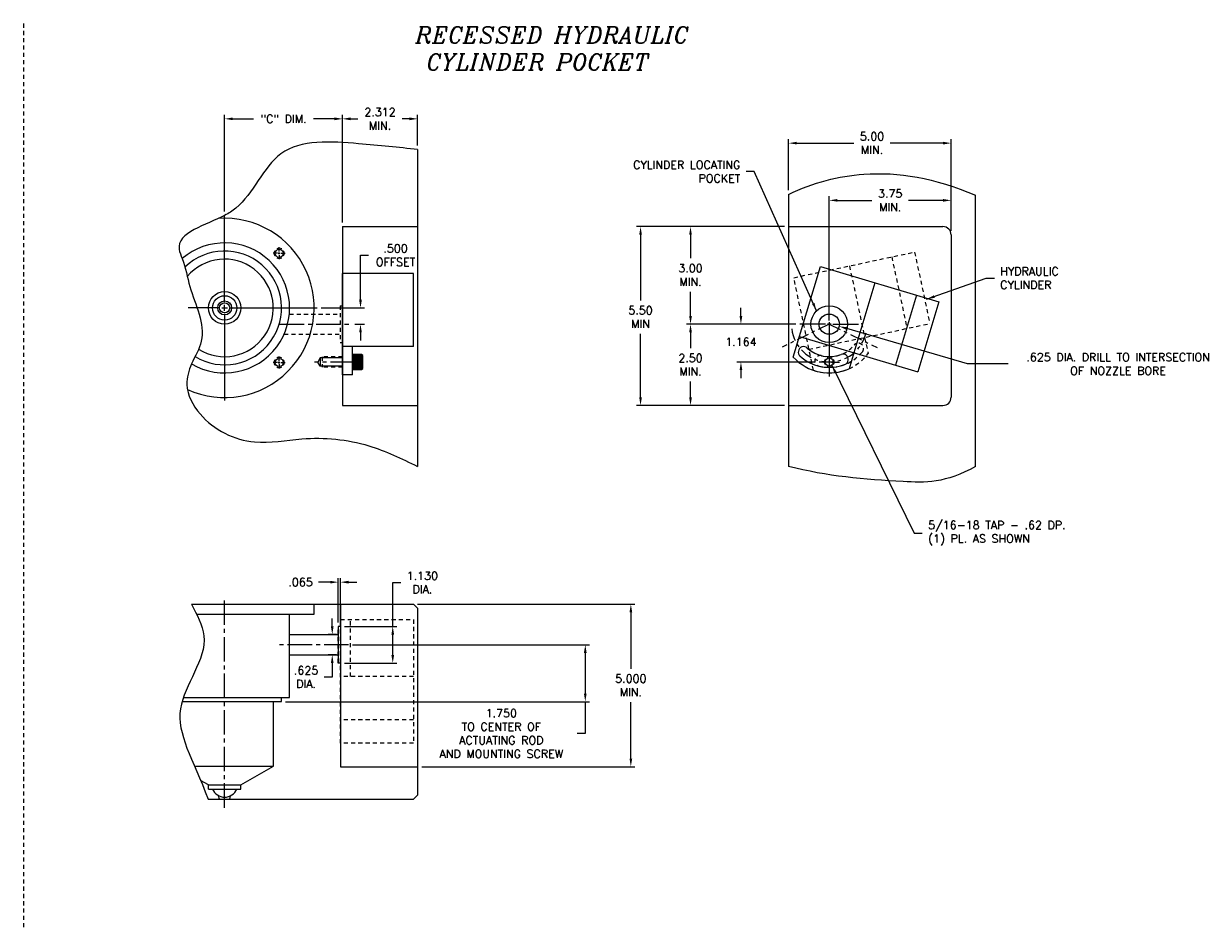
# Model space of a CAD drawing. Extents: x -29 to 83, y 156 to 191.
# Tile 6 of 6: x 46 to 83, y 158 to 186. Entities that reach past the tile are written whole.
import ezdxf

# ---------------------------------------------------------------- set-up
doc = ezdxf.new("R2010")
doc.units = 0
doc.header["$MEASUREMENT"] = 0
for name, pattern in [('CENTER2', [1.125, 0.75, -0.125, 0.125, -0.125]), ('ecw_5', [1, 0.375, -0.125, 0.0625, -0.125, 0.3125]), ('HIDDEN2', [0.1875, 0.125, -0.0625])]:
    doc.linetypes.add(name, pattern=pattern)
doc.layers.get('DEFPOINTS').update_dxf_attribs({"linetype": 'CONTINUOUS'})
for name, color, linetype in [('CYC_HIDDEN', 1, 'HIDDEN2'), ('DIMENSIONS', 4, 'CONTINUOUS'), ('DSCV_BORE_SOLID', 1, 'CONTINUOUS'), ('FASTENER_SOLID', 7, 'CONTINUOUS'), ('MA_SHAPE_HIDDEN', 6, 'HIDDEN2'), ('NP_SHAPE_SOLID', 6, 'CONTINUOUS'), ('POCKET', 4, 'CENTER2'), ('SCV200_BORE_CENTER', 22, 'CENTER2'), ('SCV200_BORE_HIDDEN', 10, 'HIDDEN2'), ('SCV200_BORE_SOLID', 1, 'CONTINUOUS'), ('SCV200_BORE_TAPS_SOLID', 1, 'CONTINUOUS'), ('SCV400_BORE_SOLID', 1, 'CONTINUOUS'), ('SCV_HYD_CYL_SHAPE', 3, 'CONTINUOUS'), ('TAP', 1, 'CONTINUOUS'), ('TAP_HIDDEN', 1, 'HIDDEN2')]:
    doc.layers.add(name, color=color, linetype=linetype)
doc.styles.add('ITALIC', font='italic.shx')
doc.styles.add('ROMANS', font='romans.shx')
doc.dimstyles.new('CATALOG', dxfattribs={"dimscale": 2, "dimtxt": 0.125, "dimasz": 0.125, "dimexe": 0.0625, "dimexo": 0.0625, "dimgap": 0.09, "dimtad": 0, "dimtih": 1, "dimtoh": 1, "dimdec": 3, "dimzin": 4, "dimdsep": 46, "dimtxsty": 'ROMANS', "dimcen": 0, "dimclrd": 256, "dimclre": 256, "dimclrt": 256, "dimadec": 0, "dimazin": 0, "dimtfac": 0.7, "dimtdec": 3, "dimtofl": 0, "dimtmove": 0, "dimatfit": 3, "dimfxl": 1, "dimtolj": 1, "dimtzin": 4, "dimlwd": -1, "dimlwe": -1, "dimarcsym": 0})

# ---------------------------------------------------------------- blocks, each defined once
blk = doc.blocks.new('*D18')
at = {"layer": 'DEFPOINTS', "color": 0}
for p in [(71.422, 176.274), (74.53, 175.361)]:
    blk.add_point(p, dxfattribs=at)
at = {"layer": 'DIMENSIONS'}
for p, q in [((75.371, 175.114), (71.662, 176.204)), ((76.618, 175.114), (75.371, 175.114))]:
    blk.add_line(p, q, dxfattribs=at)
blk.add_solid([(71.674, 176.244), (71.65, 176.164), (71.422, 176.274)], dxfattribs=at)
at = {"layer": 'DIMENSIONS', "insert": (80.006, 175.114), "char_height": 0.25, "attachment_point": 5, "style": 'ROMANS'}
blk.add_mtext('\\A1;.625 DIA. DRILL TO INTERSECTION\\POF NOZZLE BORE', dxfattribs=at)
blk = doc.blocks.new('*D19')
at = {"layer": 'DEFPOINTS', "color": 0}
for p in [(69.867, 179.339), (65.309, 173.839), (69.867, 173.839)]:
    blk.add_point(p, dxfattribs=at)
at = {"layer": 'DIMENSIONS'}
for p, q in [((69.742, 179.339), (65.184, 179.339)), ((65.309, 179.089), (65.309, 177.069)), ((65.309, 174.089), (65.309, 176.042)), ((69.742, 173.839), (65.184, 173.839))]:
    blk.add_line(p, q, dxfattribs=at)
for points in [[(65.268, 179.089), (65.351, 179.089), (65.309, 179.339)], [(65.268, 174.089), (65.351, 174.089), (65.309, 173.839)]]:
    blk.add_solid(points, dxfattribs=at)
at = {"layer": 'DIMENSIONS', "insert": (65.309, 176.556), "char_height": 0.25, "attachment_point": 5, "style": 'ROMANS'}
blk.add_mtext('\\A1;5.50 \\PMIN', dxfattribs=at)
blk = doc.blocks.new('*D20')
at = {"layer": 'DEFPOINTS', "color": 0}
for p in [(70.212, 176.339), (66.847, 173.839), (69.867, 173.839)]:
    blk.add_point(p, dxfattribs=at)
at = {"layer": 'DIMENSIONS'}
for p, q in [((70.087, 176.339), (66.722, 176.339)), ((66.847, 176.089), (66.847, 175.603)), ((66.847, 174.089), (66.847, 174.576)), ((69.742, 173.839), (66.722, 173.839))]:
    blk.add_line(p, q, dxfattribs=at)
for points in [[(66.806, 176.089), (66.889, 176.089), (66.847, 176.339)], [(66.806, 174.089), (66.889, 174.089), (66.847, 173.839)]]:
    blk.add_solid(points, dxfattribs=at)
at = {"layer": 'DIMENSIONS', "insert": (66.847, 175.089), "char_height": 0.25, "attachment_point": 5, "style": 'ROMANS'}
blk.add_mtext('\\A1;2.50 \\PMIN.', dxfattribs=at)
blk = doc.blocks.new('*D21')
at = {"layer": 'DEFPOINTS', "color": 0}
for p in [(68.399, 176.339), (70.212, 176.339), (70.805, 175.175)]:
    blk.add_point(p, dxfattribs=at)
at = {"layer": 'DIMENSIONS'}
for p, q in [((68.399, 176.589), (68.399, 176.839)), ((70.087, 176.339), (68.274, 176.339)), ((70.68, 175.175), (68.274, 175.175)), ((68.399, 174.925), (68.399, 174.675))]:
    blk.add_line(p, q, dxfattribs=at)
for points in [[(68.357, 176.589), (68.44, 176.589), (68.399, 176.339)], [(68.357, 174.925), (68.44, 174.925), (68.399, 175.175)]]:
    blk.add_solid(points, dxfattribs=at)
at = {"layer": 'DIMENSIONS', "insert": (68.399, 175.794), "char_height": 0.25, "attachment_point": 5, "style": 'ROMANS'}
blk.add_mtext('\\A1;1.164 ', dxfattribs=at)
blk = doc.blocks.new('*D23')
at = {"layer": 'DEFPOINTS', "color": 0}
for p in [(58.324, 167.726), (58.449, 162.726), (65.011, 162.726)]:
    blk.add_point(p, dxfattribs=at)
at = {"layer": 'DIMENSIONS'}
for p, q in [((58.449, 167.726), (65.136, 167.726)), ((65.011, 167.476), (65.011, 165.74)), ((65.011, 162.976), (65.011, 164.713)), ((58.574, 162.726), (65.136, 162.726))]:
    blk.add_line(p, q, dxfattribs=at)
for points in [[(64.97, 167.476), (65.053, 167.476), (65.011, 167.726)], [(64.97, 162.976), (65.053, 162.976), (65.011, 162.726)]]:
    blk.add_solid(points, dxfattribs=at)
at = {"layer": 'DIMENSIONS', "insert": (65.011, 165.226), "char_height": 0.25, "attachment_point": 5, "style": 'ROMANS'}
blk.add_mtext('\\A1;5.000 \\PMIN.', dxfattribs=at)
blk = doc.blocks.new('*D24')
at = {"layer": 'DEFPOINTS', "color": 0}
for p in [(56.324, 166.476), (63.609, 166.476), (54.262, 164.726)]:
    blk.add_point(p, dxfattribs=at)
at = {"layer": 'DIMENSIONS'}
for p, q in [((56.449, 166.476), (63.734, 166.476)), ((63.609, 166.226), (63.609, 164.976)), ((54.387, 164.726), (63.734, 164.726)), ((63.609, 164.726), (63.609, 163.746)), ((63.609, 163.746), (63.359, 163.746))]:
    blk.add_line(p, q, dxfattribs=at)
for points in [[(63.567, 166.226), (63.65, 166.226), (63.609, 166.476)], [(63.567, 164.976), (63.65, 164.976), (63.609, 164.726)]]:
    blk.add_solid(points, dxfattribs=at)
at = {"layer": 'DIMENSIONS', "insert": (61.024, 163.746), "char_height": 0.25, "attachment_point": 5, "style": 'ROMANS'}
blk.add_mtext('\\A1;1.750 \\PTO CENTER OF \\PACTUATING ROD \\PAND MOUNTING SCREW', dxfattribs=at)
blk = doc.blocks.new('*D26')
at = {"layer": 'DEFPOINTS', "color": 0}
for p in [(56.074, 168.402), (56.009, 167.041), (56.074, 167.041)]:
    blk.add_point(p, dxfattribs=at)
at = {"layer": 'DIMENSIONS'}
for p, q in [((55.759, 168.402), (55.402, 168.402)), ((56.009, 167.166), (56.009, 168.527)), ((56.074, 167.166), (56.074, 168.527)), ((56.324, 168.402), (56.574, 168.402))]:
    blk.add_line(p, q, dxfattribs=at)
for points in [[(55.759, 168.444), (55.759, 168.36), (56.009, 168.402)], [(56.324, 168.444), (56.324, 168.36), (56.074, 168.402)]]:
    blk.add_solid(points, dxfattribs=at)
at = {"layer": 'DIMENSIONS', "insert": (54.847, 168.402), "char_height": 0.25, "attachment_point": 5, "style": 'ROMANS'}
blk.add_mtext('\\A1;.065 ', dxfattribs=at)
blk = doc.blocks.new('*D27')
at = {"layer": 'DEFPOINTS', "color": 0}
for p in [(56.074, 167.041), (57.683, 167.041), (56.074, 165.911)]:
    blk.add_point(p, dxfattribs=at)
at = {"layer": 'DIMENSIONS'}
for p, q in [((57.683, 167.041), (57.683, 168.391)), ((57.683, 168.391), (57.933, 168.391)), ((56.199, 167.041), (57.808, 167.041)), ((57.683, 166.161), (57.683, 166.791)), ((56.199, 165.911), (57.808, 165.911))]:
    blk.add_line(p, q, dxfattribs=at)
for points in [[(57.642, 166.791), (57.725, 166.791), (57.683, 167.041)], [(57.642, 166.161), (57.725, 166.161), (57.683, 165.911)]]:
    blk.add_solid(points, dxfattribs=at)
at = {"layer": 'DIMENSIONS', "insert": (58.596, 168.391), "char_height": 0.25, "attachment_point": 5, "style": 'ROMANS'}
blk.add_mtext('\\A1;1.130 \\PDIA.', dxfattribs=at)
blk = doc.blocks.new('*D28')
at = {"layer": 'DEFPOINTS', "color": 0}
for p in [(55.822, 166.789), (56.074, 166.789), (56.074, 166.164)]:
    blk.add_point(p, dxfattribs=at)
at = {"layer": 'DIMENSIONS'}
for p, q in [((55.822, 167.039), (55.822, 167.289)), ((55.949, 166.789), (55.697, 166.789)), ((55.949, 166.164), (55.697, 166.164)), ((55.822, 165.914), (55.822, 165.48)), ((55.822, 165.48), (55.572, 165.48))]:
    blk.add_line(p, q, dxfattribs=at)
for points in [[(55.78, 167.039), (55.863, 167.039), (55.822, 166.789)], [(55.78, 165.914), (55.863, 165.914), (55.822, 166.164)]]:
    blk.add_solid(points, dxfattribs=at)
at = {"layer": 'DIMENSIONS', "insert": (55.017, 165.48), "char_height": 0.25, "attachment_point": 5, "style": 'ROMANS'}
blk.add_mtext('\\A1;.625 \\PDIA.', dxfattribs=at)
blk = doc.blocks.new('*D45')
at = {"layer": 'DEFPOINTS', "color": 0}
for p in [(58.449, 182.656), (58.449, 181.714), (56.137, 179.339)]:
    blk.add_point(p, dxfattribs=at)
at = {"layer": 'DIMENSIONS'}
for p, q in [((56.137, 179.464), (56.137, 182.781)), ((58.449, 181.839), (58.449, 182.781)), ((56.387, 182.656), (56.613, 182.656)), ((58.199, 182.656), (57.973, 182.656))]:
    blk.add_line(p, q, dxfattribs=at)
for points in [[(56.387, 182.698), (56.387, 182.614), (56.137, 182.656)], [(58.199, 182.698), (58.199, 182.614), (58.449, 182.656)]]:
    blk.add_solid(points, dxfattribs=at)
at = {"layer": 'DIMENSIONS', "insert": (57.293, 182.656), "char_height": 0.25, "attachment_point": 5, "style": 'ROMANS'}
blk.add_mtext('\\A1;2.312 \\PMIN.', dxfattribs=at)
blk = doc.blocks.new('*D46')
at = {"layer": 'DEFPOINTS', "color": 0}
for p in [(56.137, 182.656), (52.511, 179.683), (56.137, 179.339)]:
    blk.add_point(p, dxfattribs=at)
at = {"layer": 'DIMENSIONS'}
for p, q in [((52.511, 179.808), (52.511, 182.781)), ((56.137, 179.464), (56.137, 182.781)), ((52.761, 182.656), (53.4, 182.656)), ((55.887, 182.656), (55.248, 182.656))]:
    blk.add_line(p, q, dxfattribs=at)
for points in [[(52.761, 182.698), (52.761, 182.614), (52.511, 182.656)], [(55.887, 182.698), (55.887, 182.614), (56.137, 182.656)]]:
    blk.add_solid(points, dxfattribs=at)
at = {"layer": 'DIMENSIONS', "insert": (54.324, 182.656), "char_height": 0.25, "attachment_point": 5, "style": 'ROMANS'}
blk.add_mtext('\\A1;"C" DIM.', dxfattribs=at)
blk = doc.blocks.new('*D47')
at = {"layer": 'DEFPOINTS', "color": 0}
for p in [(55.355, 176.839), (56.691, 176.839), (56.387, 176.339)]:
    blk.add_point(p, dxfattribs=at)
at = {"layer": 'DIMENSIONS'}
for p, q in [((56.691, 177.089), (56.691, 178.46)), ((56.691, 178.46), (56.941, 178.46)), ((55.48, 176.839), (56.816, 176.839)), ((56.512, 176.339), (56.816, 176.339)), ((56.691, 176.089), (56.691, 175.839))]:
    blk.add_line(p, q, dxfattribs=at)
for points in [[(56.65, 177.089), (56.733, 177.089), (56.691, 176.839)], [(56.65, 176.089), (56.733, 176.089), (56.691, 176.339)]]:
    blk.add_solid(points, dxfattribs=at)
at = {"layer": 'DIMENSIONS', "insert": (57.77, 178.46), "char_height": 0.25, "attachment_point": 5, "style": 'ROMANS'}
blk.add_mtext('\\A1;.500 \\POFFSET', dxfattribs=at)
blk = doc.blocks.new('*D48')
at = {"layer": 'DEFPOINTS', "color": 0}
for p in [(74.867, 181.908), (69.867, 180.332), (74.867, 179.089)]:
    blk.add_point(p, dxfattribs=at)
at = {"layer": 'DIMENSIONS'}
for p, q in [((69.867, 180.457), (69.867, 182.033)), ((70.117, 181.908), (71.872, 181.908)), ((74.617, 181.908), (72.993, 181.908)), ((74.867, 179.214), (74.867, 182.033))]:
    blk.add_line(p, q, dxfattribs=at)
for points in [[(70.117, 181.95), (70.117, 181.867), (69.867, 181.908)], [(74.617, 181.95), (74.617, 181.867), (74.867, 181.908)]]:
    blk.add_solid(points, dxfattribs=at)
at = {"layer": 'DIMENSIONS', "insert": (72.433, 181.908), "char_height": 0.25, "attachment_point": 5, "style": 'ROMANS'}
blk.add_mtext('\\A1;5.00 \\PMIN.', dxfattribs=at)
blk = doc.blocks.new('*D49')
at = {"layer": 'DEFPOINTS', "color": 0}
for p in [(66.847, 179.339), (69.867, 179.339), (70.212, 176.339)]:
    blk.add_point(p, dxfattribs=at)
at = {"layer": 'DIMENSIONS'}
for p, q in [((69.742, 179.339), (66.722, 179.339)), ((66.847, 179.089), (66.847, 178.365)), ((66.847, 176.589), (66.847, 177.338)), ((70.087, 176.339), (66.722, 176.339))]:
    blk.add_line(p, q, dxfattribs=at)
for points in [[(66.806, 179.089), (66.889, 179.089), (66.847, 179.339)], [(66.806, 176.589), (66.889, 176.589), (66.847, 176.339)]]:
    blk.add_solid(points, dxfattribs=at)
at = {"layer": 'DIMENSIONS', "insert": (66.847, 177.852), "char_height": 0.25, "attachment_point": 5, "style": 'ROMANS'}
blk.add_mtext('\\A1;3.00 \\PMIN.', dxfattribs=at)
blk = doc.blocks.new('*D50')
at = {"layer": 'DEFPOINTS', "color": 0}
for p in [(71.117, 180.148), (74.867, 179.089), (71.117, 176.339)]:
    blk.add_point(p, dxfattribs=at)
at = {"layer": 'DIMENSIONS'}
for p, q in [((71.117, 176.464), (71.117, 180.273)), ((74.867, 179.214), (74.867, 180.273)), ((71.367, 180.148), (72.431, 180.148)), ((74.617, 180.148), (73.552, 180.148))]:
    blk.add_line(p, q, dxfattribs=at)
for points in [[(71.367, 180.19), (71.367, 180.107), (71.117, 180.148)], [(74.617, 180.19), (74.617, 180.107), (74.867, 180.148)]]:
    blk.add_solid(points, dxfattribs=at)
at = {"layer": 'DIMENSIONS', "insert": (72.992, 180.148), "char_height": 0.25, "attachment_point": 5, "style": 'ROMANS'}
blk.add_mtext('\\A1;3.75 \\PMIN.', dxfattribs=at)

msp = doc.modelspace()

# ---------------------------------------------------------------- linework, layer by layer
at = {"layer": 'CYC_HIDDEN'}
for p, q in [((70.02708, 177.76935), (73.74339, 178.55768)), ((73.74339, 178.55768), (74.21029, 176.35665)), ((71.73899, 178.13249), (72.20589, 175.93147)), ((73.04102, 178.40869), (73.50792, 176.20766)), ((70.63153, 174.91987), (70.02708, 177.76935)), ((70.49398, 175.56832), (74.21029, 176.35665)), ((72.20589, 175.93146), (72.31166, 175.43281))]:
    msp.add_line(p, q, dxfattribs=at)
for centre, radius, start, end in [((71.11655, 176.33929), 1, 255.976474, 319.976446), ((72.00791, 175.59072), 0.164, 319.278449, 139.976718), ((71.11655, 176.33929), 1.5, 251.134662, 322.820161), ((70.83448, 175.20998), 0.164, 75.976415, 260.565255), ((71.11655, 176.33929), 1.328, 255.976611, 319.976521)]:
    msp.add_arc(centre, radius, start, end, dxfattribs=at)
at = {"layer": 'DIMENSIONS'}
for p, q in [((52.51104, 177.01929), (52.51104, 179.68329)), ((52.33104, 176.83929), (51.39141, 176.83929)), ((52.42104, 176.83929), (52.60104, 176.83929)), ((52.51104, 176.74929), (52.51104, 176.92929)), ((52.51104, 176.65929), (52.51104, 173.99529)), ((52.69104, 176.83929), (55.35504, 176.83929))]:
    msp.add_line(p, q, dxfattribs=at)
at = {"layer": 'DSCV_BORE_SOLID'}
for p, q in [((71.11655, 176.45329), (71.11655, 177.24379)), ((71.00255, 176.33929), (70.21205, 176.33929)), ((71.17355, 176.33929), (71.05955, 176.33929)), ((71.11655, 176.39629), (71.11655, 176.28229)), ((71.11655, 176.33929), (71.11655, 174.7258)), ((71.23055, 176.33929), (72.02105, 176.33929)), ((71.11655, 176.22529), (71.11655, 175.43479)), ((71.04541, 175.17529), (70.80455, 175.17529)), ((71.15211, 175.17529), (71.08098, 175.17529)), ((71.11655, 175.21086), (71.11655, 175.13972)), ((71.18768, 175.17529), (71.42855, 175.17529)), ((71.11655, 175.10416), (71.11655, 174.86329))]:
    msp.add_line(p, q, dxfattribs=at)
for centre, radius in [((71.11655, 176.33929), 0.565), ((71.11655, 176.33929), 0.3125), ((71.11655, 175.17529), 0.1248)]:
    msp.add_circle(centre, radius, dxfattribs=at)
for start, end in [(149.999997, 209.999999), (60.000002, 120.000003), (329.999934, 29.999922), (240.000007, 299.999995)]:
    msp.add_arc((71.11655, 175.17529), 0.156, start, end, dxfattribs=at)
at = {"layer": 'FASTENER_SOLID'}
for p, q in [((56.72248, 175.40932), (56.44904, 175.40932)), ((56.44904, 175.40932), (56.44904, 175.17495)), ((56.44904, 175.17495), (56.44904, 174.94057)), ((56.46396, 175.38839), (56.70477, 175.38839)), ((56.46396, 175.36541), (56.70477, 175.36541)), ((56.46396, 175.36541), (56.70821, 175.36541)), ((56.46396, 175.34242), (56.70477, 175.34242)), ((56.46396, 175.31943), (56.70477, 175.31943)), ((56.46396, 175.29645), (56.70477, 175.29645)), ((56.46396, 175.27346), (56.70477, 175.27346)), ((56.46396, 175.25048), (56.70477, 175.25048)), ((56.46396, 175.22749), (56.70477, 175.22749)), ((56.46396, 175.2045), (56.70477, 175.2045)), ((56.46396, 175.18152), (56.70477, 175.18152)), ((56.46396, 175.15853), (56.70477, 175.15853)), ((56.76154, 175.37026), (56.72248, 175.40932)), ((56.72248, 174.94057), (56.72248, 175.40932)), ((56.76154, 174.97963), (56.76154, 175.37026)), ((56.44904, 174.94057), (56.72248, 174.94057)), ((56.46396, 175.13555), (56.70477, 175.13555)), ((56.46396, 175.11256), (56.70477, 175.11256)), ((56.46396, 175.08957), (56.70477, 175.08957)), ((56.46396, 175.06659), (56.70477, 175.06659)), ((56.46396, 175.04032), (56.70477, 175.04032)), ((56.46396, 175.01404), (56.70477, 175.01404)), ((56.46396, 174.98777), (56.70477, 174.98777)), ((56.46396, 174.96149), (56.70477, 174.96149)), ((56.72248, 174.94057), (56.76154, 174.97963))]:
    msp.add_line(p, q, dxfattribs=at)
at = {"layer": 'MA_SHAPE_HIDDEN'}
msp.add_line((46.32422, 185.58508), (46.32422, 157.78242), dxfattribs=at)
at = {"layer": 'NP_SHAPE_SOLID'}
for p, q in [((58.44854, 181.71429), (58.44854, 171.96429)), ((69.86655, 180.33153), (69.86655, 171.96429)), ((75.61655, 171.96429), (75.61655, 180.3062)), ((56.13654, 179.33929), (56.13654, 173.83929)), ((56.13654, 179.33929), (58.44854, 179.33929)), ((69.86655, 179.33929), (74.61655, 179.33929)), ((74.86655, 179.08929), (74.86655, 174.08929)), ((56.13654, 173.83929), (58.44854, 173.83929)), ((69.86655, 173.83929), (74.61655, 173.83929)), ((51.49048, 167.72636), (58.32354, 167.72636)), ((56.07404, 167.72636), (56.07404, 162.72636)), ((58.44854, 167.60136), (58.32354, 167.72636)), ((58.44854, 167.60136), (58.44854, 161.85136)), ((56.00904, 167.04136), (56.00904, 165.91136)), ((56.07404, 167.04136), (56.00904, 167.04136)), ((56.07404, 165.91136), (56.00904, 165.91136)), ((56.07404, 162.72636), (58.44854, 162.72636)), ((52.00707, 161.72636), (58.32354, 161.72636)), ((58.32354, 161.72636), (58.44854, 161.85136))]:
    msp.add_line(p, q, dxfattribs=at)
for centre, start, end in [((74.61655, 179.08929), 0, 89.999996), ((74.61655, 174.08929), 270.000001, 359.999996)]:
    msp.add_arc(centre, 0.25, start, end, dxfattribs=at)
msp.add_spline([(58.44854, 181.71429), (56.63324, 181.88985), (54.2423, 181.57929), (52.85555, 179.90705), (52.51104, 179.68329), (51.11017, 178.64092), (51.20572, 178.35459), (51.44319, 177.49544), (51.79216, 175.81395), (51.49412, 175.11712), (51.34926, 174.48421), (51.75572, 173.57642), (53.42938, 172.71641), (54.88785, 172.81196), (56.94406, 172.59696), (58.44854, 171.96429)], degree=3, dxfattribs=at)
for points, knots in [([(69.86655, 180.33153), (70.63261, 180.70161), (72.44466, 181.16357), (74.33998, 180.84417), (75.61655, 180.3062)], [0, 0, 0, 0, 2.3557209, 5.57224888, 5.57224888, 5.57224888, 5.57224888]), ([(75.61655, 171.96429), (74.71082, 171.44047), (72.86271, 171.49983), (71.03841, 171.65828), (69.86655, 171.96429)], [2.79467798, 2.79467798, 2.79467798, 2.79467798, 4.76297284, 8.29829261, 8.29829261, 8.29829261, 8.29829261]), ([(51.49048, 167.72636), (51.65632, 167.40233), (52.25313, 166.34884), (50.56003, 164.46921), (51.51944, 162.98217), (52.00707, 161.72636)], [4.65159344, 4.65159344, 4.65159344, 4.65159344, 5.69172688, 8.04987344, 10.48729651, 10.48729651, 10.48729651, 10.48729651])]:
    msp.add_open_spline(points, degree=3, knots=knots, dxfattribs=at)
at = {"layer": 'POCKET', "color": 4, "linetype": 'ecw_5'}
for q in [(69.66635, 175.63198), (72.59247, 175.61943)]:
    msp.add_line((71.11655, 176.33929), q, dxfattribs=at)
msp.add_arc((71.11591, 176.34005), 1.16479, 187.249986, 346.952163, dxfattribs=at)
at = {"layer": 'SCV200_BORE_CENTER'}
for p, q in [((54.20334, 176.33929), (56.38654, 176.33929)), ((52.51104, 161.46499), (52.51104, 167.94177)), ((56.32404, 166.47636), (54.10526, 166.47636))]:
    msp.add_line(p, q, dxfattribs=at)
at = {"layer": 'SCV200_BORE_HIDDEN'}
for p, q in [((54.50223, 176.65179), (56.06654, 176.65179)), ((56.06654, 176.90429), (56.06654, 175.77429)), ((56.06654, 176.90429), (56.13654, 176.90429)), ((54.33857, 176.02679), (56.06654, 176.02679)), ((56.06654, 175.77429), (56.13654, 175.77429))]:
    msp.add_line(p, q, dxfattribs=at)
at = {"layer": 'SCV200_BORE_SOLID'}
for p, q in [((55.26504, 167.41436), (55.26504, 167.72636)), ((51.65006, 167.41436), (55.26504, 167.41436)), ((54.51104, 164.85136), (54.51104, 167.41436)), ((54.51104, 166.78886), (56.00904, 166.78886)), ((54.51104, 166.16386), (56.00904, 166.16386)), ((51.20006, 164.72636), (54.26154, 164.72636)), ((51.23959, 164.85136), (54.51104, 164.85136)), ((54.26154, 164.72636), (54.26154, 164.85136))]:
    msp.add_line(p, q, dxfattribs=at)
for radius in [0.50025, 0.375, 0.215, 0.156]:
    msp.add_circle((52.51104, 176.83929), radius, dxfattribs=at)
for centre, radius, start, end in [((52.50713, 176.83929), 2.75791, 245.555522, 93.928887), ((52.51104, 176.83929), 2, 239.438554, 130.742498), ((52.51104, 176.83929), 1.7505, 238.689149, 134.230073), ((52.50713, 176.83929), 1.5, 237.821526, 139.752928)]:
    msp.add_arc(centre, radius, start, end, dxfattribs=at)
at = {"layer": 'SCV200_BORE_TAPS_SOLID'}
for p, q in [((54.13417, 178.51867), (54.00604, 178.51867)), ((54.16229, 178.51867), (54.21854, 178.51867)), ((54.19042, 178.57492), (54.19042, 178.70305)), ((54.19042, 178.49055), (54.19042, 178.5468)), ((54.19042, 178.46242), (54.19042, 178.3343)), ((54.24667, 178.51867), (54.37479, 178.51867)), ((54.13417, 175.15991), (54.00604, 175.15991)), ((54.16229, 175.15991), (54.21854, 175.15991)), ((54.19042, 175.21616), (54.19042, 175.34429)), ((54.19042, 175.13179), (54.19042, 175.18804)), ((54.24667, 175.15991), (54.37479, 175.15991)), ((54.19042, 175.10366), (54.19042, 174.97554))]:
    msp.add_line(p, q, dxfattribs=at)
for centre in [(54.19042, 178.51867), (54.19042, 175.15991)]:
    msp.add_circle(centre, 0.125, dxfattribs=at)
for centre, start, end in [((54.19042, 178.51867), 149.999997, 209.999999), ((54.19042, 178.51867), 60.000002, 120.000003), ((54.19042, 178.51867), 329.999934, 29.999922), ((54.19042, 178.51867), 240.000007, 299.999995), ((54.19042, 175.15991), 149.999997, 209.999999), ((54.19042, 175.15991), 60.000002, 120.000003), ((54.19042, 175.15991), 329.999934, 29.999922), ((54.19042, 175.15991), 240.000007, 299.999995)]:
    msp.add_arc(centre, 0.15625, start, end, dxfattribs=at)
at = {"layer": 'SCV400_BORE_SOLID'}
for p, q in [((54.01104, 162.74056), (54.01104, 164.72636)), ((51.58241, 162.74056), (54.01104, 162.74056)), ((53.01129, 162.16336), (54.01104, 162.74056)), ((52.01079, 162.16336), (51.77191, 162.30127)), ((52.01079, 162.03836), (52.01079, 162.16336)), ((52.01079, 162.16336), (53.01129, 162.16336)), ((53.01129, 162.03836), (53.01129, 162.16336)), ((52.01079, 162.03836), (53.01129, 162.03836)), ((52.35504, 161.72636), (52.32657, 161.8326)), ((52.66704, 161.72636), (52.69551, 161.8326))]:
    msp.add_line(p, q, dxfattribs=at)
msp.add_arc((52.51104, 162.19456), 0.40625, 202.612226, 337.387774, dxfattribs=at)
at = {"layer": 'SCV_HYD_CYL_SHAPE'}
for p, q in [((70.00948, 175.32717), (70.84768, 178.11685)), ((70.84768, 178.11685), (74.486, 177.02365)), ((56.13654, 174.77679), (56.13654, 177.90179)), ((58.32406, 177.90179), (56.13654, 177.90179)), ((58.32406, 175.65179), (58.32406, 177.90179)), ((72.52366, 177.61327), (71.87621, 175.45844)), ((73.79837, 177.23026), (73.15091, 175.07543)), ((74.486, 177.02365), (73.83854, 174.86882)), ((70.20022, 175.96201), (73.83854, 174.86882)), ((58.32406, 175.65179), (56.13654, 175.65179)), ((56.44854, 174.77679), (56.44854, 175.65179)), ((71.8762, 175.45844), (71.72952, 174.97025)), ((56.44854, 174.77679), (56.13654, 174.77679))]:
    msp.add_line(p, q, dxfattribs=at)
at = {"layer": 'SCV_HYD_CYL_SHAPE', "linetype": 'HIDDEN2'}
for p, q in [((56.07404, 163.45), (56.07404, 167.24901)), ((56.07404, 167.24901), (58.32406, 167.24901)), ((56.38604, 165.49901), (56.38604, 167.24901)), ((58.32406, 167.24901), (58.32406, 163.45)), ((56.00904, 165.91385), (56.00904, 167.03886)), ((56.07404, 167.03886), (56.00904, 167.03886)), ((56.07404, 165.91385), (56.00904, 165.91385)), ((58.32406, 165.49901), (56.07404, 165.49901)), ((58.32406, 164.16801), (56.07478, 164.16801)), ((58.32406, 163.45), (56.07404, 163.45))]:
    msp.add_line(p, q, dxfattribs=at)
at = {"layer": 'SCV_HYD_CYL_SHAPE'}
for centre, radius, start, end in [((70.32681, 175.48418), 0.164, 47.276175, 231.865015), ((71.11655, 176.33929), 1, 227.276241, 291.276213), ((71.11655, 176.33929), 1.5, 222.434429, 294.119928), ((71.11655, 176.33929), 1.328, 227.276378, 291.276288), ((71.53892, 175.25463), 0.164, 290.578216, 111.276485)]:
    msp.add_arc(centre, radius, start, end, dxfattribs=at)
at = {"layer": 'TAP', "linetype": 'CENTER2'}
msp.add_line((56.52102, 175.17529), (55.27758, 175.17529), dxfattribs=at)
at = {"layer": 'TAP'}
for p, q in [((55.44904, 175.30579), (55.3737, 175.17529)), ((55.44904, 175.04479), (55.3737, 175.17529)), ((56.13654, 175.30579), (55.44904, 175.30579)), ((55.44904, 175.30579), (55.44904, 175.04479)), ((56.13654, 175.04479), (55.44904, 175.04479))]:
    msp.add_line(p, q, dxfattribs=at)
at = {"layer": 'TAP_HIDDEN'}
for p, q in [((56.13654, 175.33154), (55.51154, 175.33154)), ((55.51154, 175.33154), (55.51154, 175.01904)), ((56.13654, 175.01904), (55.51154, 175.01904))]:
    msp.add_line(p, q, dxfattribs=at)

# ---------------------------------------------------------------- texts
at = {"layer": 'DIMENSIONS', "insert": (58.38533, 185.48543), "char_height": 0.5, "width": 35.1429, "attachment_point": 1, "style": 'ITALIC'}
msp.add_mtext('RECESSED HYDRAULIC\\P CYLINDER POCKET', dxfattribs=at)
at = {"layer": 'DIMENSIONS', "char_height": 0.25, "style": 'ROMANS'}
for s, insert, attachment_point in [('CYLINDER LOCATING\\PPOCKET', (68.38052, 181.03156), 6), ('HYDRAULIC\\PCYLINDER', (76.37867, 177.75673), 4), ('5/16-18 TAP - .62 DP.\\P(1) PL. AS SHOWN', (74.15984, 169.90968), 4)]:
    msp.add_mtext(s, dxfattribs=dict(at, insert=insert, attachment_point=attachment_point))

# ---------------------------------------------------------------- dimensions: what is measured, and where the dimension line sits
at = {"layer": 'DIMENSIONS'}
for base, p1, p2, text, override, picture, middle in [((56.13654, 182.65614), (52.51104, 179.68329), (56.13654, 179.33929), '"C" DIM.', {"dimpost": ' '}, '*D46', (54.32379, 182.65614)), ((58.44854, 182.65614), (56.13654, 179.33929), (58.44854, 181.71429), '<>\\PMIN.', {"dimpost": ' '}, '*D45', (57.29254, 182.65614)), ((71.11655, 180.14839), (74.86655, 179.08929), (71.11655, 176.33929), '<>\\PMIN.', {"dimdec": 2, "dimpost": ' '}, '*D50', (72.99155, 180.14839))]:
    dim = msp.add_linear_dim(base=base, p1=p1, p2=p2, text=text, dimstyle='CATALOG', override=override, dxfattribs=at)
    dim.commit()
    dim.dimension.update_dxf_attribs({"geometry": picture, "text_midpoint": middle})
dim = msp.add_linear_dim(base=(74.86655, 181.90818), p1=(69.86655, 180.33153), p2=(74.86655, 179.08929), text='<>\\PMIN.', dimstyle='CATALOG', override={"dimdec": 2, "dimpost": ' '}, dxfattribs=at)
dim.commit()
dim.dimension.update_dxf_attribs({"geometry": '*D48', "text_midpoint": (72.43251, 181.90818), "dimtype": 160})
for base, p1, p2, text, override, picture, middle in [((65.30936, 173.83929), (69.86655, 179.33929), (69.86655, 173.83929), '<>\\PMIN', {"dimdec": 2, "dimpost": ' '}, '*D19', (65.30936, 176.55575)), ((66.84732, 179.33929), (70.21205, 176.33929), (69.86655, 179.33929), '<>\\PMIN.', {"dimdec": 2, "dimpost": ' '}, '*D49', (66.84732, 177.85183)), ((56.69141, 176.83929), (56.38654, 176.33929), (55.35504, 176.83929), '<>\\POFFSET', {"dimpost": ' '}, '*D47', (57.77022, 178.46026)), ((57.68338, 167.04136), (56.07404, 165.91136), (56.07404, 167.04136), '<>\\PDIA.', {"dimpost": ' '}, '*D27', (58.59552, 168.39094)), ((55.82166, 166.78886), (56.07404, 166.16386), (56.07404, 166.78886), '<>\\PDIA.', {"dimpost": ' '}, '*D28', (55.01666, 165.48034)), ((63.60879, 166.47636), (54.26154, 164.72636), (56.32404, 166.47636), '<>\\PTO CENTER OF \\PACTUATING ROD \\PAND MOUNTING SCREW', {"dimpost": ' '}, '*D24', (61.02403, 163.74626))]:
    dim = msp.add_linear_dim(base=base, p1=p1, p2=p2, angle=90, text=text, dimstyle='CATALOG', override=override, dxfattribs=at)
    dim.commit()
    dim.dimension.update_dxf_attribs({"geometry": picture, "text_midpoint": middle, "dimtype": 160})
dim = msp.add_linear_dim(base=(68.39866, 176.33929), p1=(70.80455, 175.17529), p2=(70.21205, 176.33929), angle=90, dimstyle='CATALOG', override={"dimpost": ' '}, dxfattribs=at)
dim.commit()
dim.dimension.update_dxf_attribs({"geometry": '*D21', "text_midpoint": (68.39866, 175.79414), "dimtype": 160})
dim = msp.add_radius_dim(center=(74.53042, 175.36064), mpoint=(71.42224, 176.27442), text='.625 DIA. DRILL TO INTERSECTION\\POF NOZZLE BORE', dimstyle='CATALOG', override={"dimpost": ' '}, dxfattribs=at)
dim.commit()
dim.dimension.update_dxf_attribs({"geometry": '*D18', "text_midpoint": (80.00626, 175.11362), "dimtype": 164})
for base, p1, p2, override, picture, middle in [((66.84732, 173.83929), (70.21205, 176.33929), (69.86655, 173.83929), {"dimdec": 2, "dimpost": ' '}, '*D20', (66.84732, 175.08929)), ((65.01125, 162.72636), (58.32354, 167.72636), (58.44854, 162.72636), {"dimpost": ' '}, '*D23', (65.01125, 165.22636))]:
    dim = msp.add_linear_dim(base=base, p1=p1, p2=p2, angle=90, text='<>\\PMIN.', dimstyle='CATALOG', override=override, dxfattribs=at)
    dim.commit()
    dim.dimension.update_dxf_attribs({"geometry": picture, "text_midpoint": middle})
dim = msp.add_linear_dim(base=(56.07404, 168.40213), p1=(56.00904, 167.04136), p2=(56.07404, 167.04136), dimstyle='CATALOG', override={"dimpost": ' '}, dxfattribs=at)
dim.commit()
dim.dimension.update_dxf_attribs({"geometry": '*D26', "text_midpoint": (54.84706, 168.40213), "dimtype": 160})

# ---------------------------------------------------------------- leaders
at = {"layer": 'DIMENSIONS', "annotation_type": 0, "has_hookline": 1}
for points, hookline_direction, text_width in [([(70.72612, 176.74769), (68.81052, 181.03156), (68.56052, 181.03156)], 1, 3.65476), ([(74.11388, 177.10581), (75.94867, 177.75673), (76.19867, 177.75673)], 0, 1.91667), ([(71.19608, 175.07912), (73.72984, 169.90968), (73.97984, 169.90968)], 0, 4.85714)]:
    msp.add_leader(points, dimstyle='CATALOG', dxfattribs=dict(at, hookline_direction=hookline_direction, text_width=text_width))

doc.saveas('drawing.dxf')
